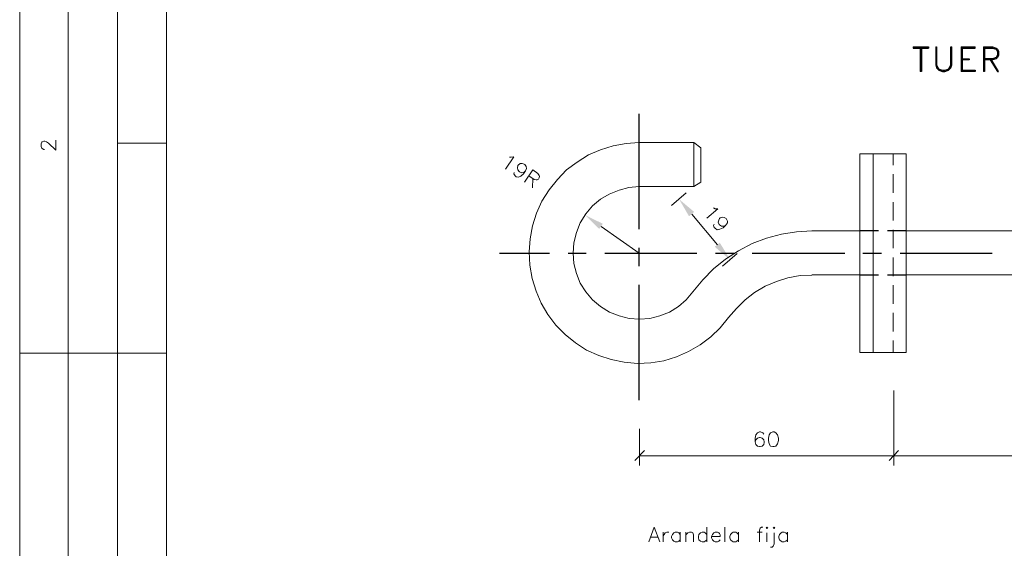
# Model space of a CAD drawing. Header units: millimetres. Extents: x 8 to 202, y 3 to 294.
# Tile 5 of 11: x 8 to 113, y 93 to 150. Entities that reach past the tile are written whole.
import ezdxf

# ---------------------------------------------------------------- set-up
doc = ezdxf.new("R2010")
doc.units = ezdxf.units.MM
doc.layers.add('DGE_CONTORNOS', color=7, linetype='Continuous', lineweight=0)
doc.layers.add('DGE_RELLENO', color=7, linetype='Continuous', lineweight=0)

msp = doc.modelspace()

# ---------------------------------------------------------------- hatches: boundary and pattern name
at = {"layer": 'DGE_RELLENO', "true_color": 0x000000}
for points in [[(80.0947, 129.2297), (79.5443, 128.764), (78.486, 130.5844)], [(70.3157, 127.9597), (69.9347, 127.4094), (68.4107, 128.891)], [(82.8463, 125.9277), (82.296, 125.5044), (83.947, 124.1074)]]:
    msp.add_hatch(color=7, dxfattribs=at).paths.add_polyline_path(points, flags=0)

# ---------------------------------------------------------------- linework, layer by layer
at = {"layer": 'DGE_CONTORNOS', "lineweight": 13}
for points in [[(7.874, 293.9063), (7.874, 3.2456)], [(10.541, 135.9184), (10.4563, 135.9184), (10.287, 136.003), (10.2447, 136.0454), (10.16, 136.2147), (10.16, 136.511), (10.2447, 136.6804), (10.287, 136.7227), (10.4563, 136.8074), (10.5833, 136.8074), (10.7527, 136.7227), (10.9643, 136.5957), (11.7263, 135.8337), (11.7263, 136.892)], [(74.2103, 136.638), (72.8133, 136.5534), (71.4163, 136.2994), (70.0617, 135.876), (68.7917, 135.3257), (67.564, 134.5637), (66.421, 133.717), (65.4473, 132.701), (64.5583, 131.6004), (63.7963, 130.3727), (63.2037, 129.1027), (62.7803, 127.748), (62.5263, 126.351), (62.4417, 124.954), (62.484, 123.5147), (62.738, 122.1177), (63.1613, 120.763), (63.7117, 119.4507), (64.4313, 118.2654), (65.278, 117.1224), (66.294, 116.1063), (67.3947, 115.2173), (68.58, 114.4554), (69.8923, 113.8627), (71.2047, 113.4394), (72.6017, 113.143), (74.041, 113.016), (75.438, 113.1007), (76.835, 113.3124), (78.1897, 113.7357), (79.502, 114.286), (80.7297, 115.0057), (81.8727, 115.8524), (82.8887, 116.826), (83.7777, 117.9267)], [(74.2103, 136.638), (80.0523, 136.638)], [(74.2103, 131.939), (80.0523, 131.939), (80.0523, 136.638)], [(80.8143, 132.4047), (80.8143, 136.0877), (80.0523, 136.638)], [(97.8323, 135.4527), (97.8323, 114.2014), (102.7853, 114.2014)], [(97.8323, 135.4527), (102.7853, 135.4527)], [(99.2717, 135.4527), (99.2717, 114.2014)], [(102.7853, 135.4527), (102.7853, 114.2014)], [(74.2103, 131.939), (73.1097, 131.8544), (72.0513, 131.558), (70.993, 131.1347), (70.0617, 130.5844), (69.215, 129.8647), (68.4953, 129.018), (67.9027, 128.0444), (67.4793, 127.0284), (67.2253, 125.9277), (67.1407, 124.827), (67.2253, 123.7264), (67.4793, 122.6257), (67.9027, 121.6097), (68.4953, 120.6784), (69.215, 119.8317), (70.0617, 119.112), (71.0353, 118.5194), (72.0513, 118.096), (73.152, 117.842), (74.2527, 117.7574), (75.3533, 117.842), (76.4117, 118.096), (77.47, 118.5194), (78.4013, 119.112), (79.248, 119.8317), (79.9677, 120.6784)], [(80.0523, 131.939), (80.8143, 132.4047)], [(97.8323, 127.1977), (92.71, 127.1977), (91.059, 127.113), (89.4503, 126.859), (87.8417, 126.4357), (86.3177, 125.843), (84.836, 125.081), (83.439, 124.192), (82.169, 123.1337), (81.026, 121.9484), (79.9677, 120.6784)], [(135.382, 127.1977), (102.7853, 127.1977)], [(92.71, 122.4564), (91.44, 122.414), (90.1277, 122.16), (88.9, 121.779), (87.7147, 121.271), (86.5717, 120.5937), (85.5557, 119.8317), (84.6243, 118.9004), (83.7777, 117.9267)], [(97.8323, 122.4987), (92.71, 122.4987)], [(102.7853, 122.4987), (135.382, 122.4987)], [(75.2263, 93.9237), (75.819, 95.49), (76.4117, 93.9237)], [(76.7927, 94.982), (76.7927, 93.9237)], [(76.7927, 94.5164), (76.8773, 94.728), (77.0043, 94.8974), (77.1737, 94.982), (77.3853, 94.982)], [(78.613, 94.728), (78.4437, 94.8974), (78.3167, 94.982), (78.0627, 94.982), (77.9357, 94.8974), (77.7663, 94.728), (77.6817, 94.5164), (77.6817, 94.347), (77.7663, 94.1354), (77.9357, 94.0083), (78.0627, 93.9237), (78.3167, 93.9237), (78.4437, 94.0083), (78.613, 94.1354)], [(78.613, 94.982), (78.613, 93.9237)], [(79.2057, 94.982), (79.2057, 93.9237)], [(79.2057, 94.6857), (79.4173, 94.8974), (79.5867, 94.982), (79.7983, 94.982), (79.9677, 94.8974), (80.01, 94.6857), (80.01, 93.9237)], [(81.4493, 94.728), (81.28, 94.8974), (81.153, 94.982), (80.9413, 94.982), (80.772, 94.8974), (80.6027, 94.728), (80.5603, 94.5164), (80.5603, 94.347), (80.6027, 94.1354), (80.772, 94.0083), (80.9413, 93.9237), (81.153, 93.9237), (81.28, 94.0083), (81.4493, 94.1354)], [(81.4493, 95.49), (81.4493, 93.9237)], [(81.9573, 94.5164), (82.8887, 94.5164), (82.8887, 94.6857), (82.804, 94.8127), (82.7193, 94.8974), (82.5923, 94.982), (82.3383, 94.982), (82.2113, 94.8974), (82.042, 94.728), (81.9573, 94.5164), (81.9573, 94.347), (82.042, 94.1354), (82.2113, 94.0083), (82.3383, 93.9237), (82.5923, 93.9237), (82.7193, 94.0083), (82.8887, 94.1354)], [(83.3967, 95.49), (83.3967, 93.9237)], [(84.836, 94.728), (84.6667, 94.8974), (84.5397, 94.982), (84.2857, 94.982), (84.1587, 94.8974), (83.9893, 94.728), (83.9047, 94.5164), (83.9047, 94.347), (83.9893, 94.1354), (84.1587, 94.0083), (84.2857, 93.9237), (84.5397, 93.9237), (84.6667, 94.0083), (84.836, 94.1354)], [(84.836, 94.982), (84.836, 93.9237)], [(86.8257, 94.982), (87.376, 94.982)], [(87.4607, 95.49), (87.2913, 95.49), (87.1643, 95.4054), (87.0797, 95.1937), (87.0797, 93.9237)], [(87.7993, 95.4054), (87.884, 95.49), (87.9687, 95.4054), (87.884, 95.363), (87.7993, 95.4054)], [(87.884, 94.8974), (87.884, 93.9237)], [(88.646, 94.8974), (88.646, 93.712), (88.5613, 93.458), (88.4343, 93.3734), (88.265, 93.3734)], [(88.5613, 95.4054), (88.646, 95.49), (88.7307, 95.4054), (88.646, 95.363), (88.5613, 95.4054)], [(90.0853, 94.728), (89.916, 94.8974), (89.7467, 94.982), (89.535, 94.982), (89.408, 94.8974), (89.2387, 94.728), (89.154, 94.5164), (89.154, 94.347), (89.2387, 94.1354), (89.408, 94.0083), (89.535, 93.9237), (89.7467, 93.9237), (89.916, 94.0083), (90.0853, 94.1354)], [(90.0853, 94.982), (90.0853, 93.9237)], [(75.438, 94.4317), (76.2, 94.4317)]]:
    msp.add_lwpolyline(points, dxfattribs=at)
at = {"layer": 'DGE_CONTORNOS', "lineweight": 5}
for points in [[(13.081, 293.9063), (13.081, 24.2006)], [(18.3303, 293.9063), (18.3303, 22.6343)], [(23.5797, 293.9063), (23.5797, 22.6343)], [(23.5797, 136.5957), (18.3303, 136.5957)], [(60.325, 135.0717), (60.4943, 135.0717), (60.7907, 135.114), (59.9017, 133.8017)], [(101.3883, 135.4527), (101.3883, 134.225)], [(62.0183, 133.6324), (61.849, 133.463), (61.6373, 133.4207), (61.3833, 133.5054), (61.341, 133.5477), (61.214, 133.717), (61.1717, 133.9287), (61.214, 134.1827), (61.2563, 134.225), (61.468, 134.3944), (61.6797, 134.3944), (61.8913, 134.352), (61.976, 134.3097), (62.103, 134.098), (62.1453, 133.8864), (62.0183, 133.6324), (61.8067, 133.2937), (61.5527, 133.0397), (61.2987, 132.955), (61.0447, 132.9974), (60.9177, 133.082), (60.7907, 133.2937), (60.833, 133.463)], [(61.9337, 132.4047), (62.8227, 133.717), (63.373, 133.336), (63.5, 133.1244), (63.5423, 133.0397), (63.5, 132.8704), (63.4153, 132.7434), (63.2883, 132.6587), (63.1613, 132.6587), (62.9497, 132.701), (62.3993, 133.082)], [(101.3883, 133.2514), (101.3883, 131.2617)], [(62.8227, 132.7857), (62.7803, 131.812)], [(79.248, 131.2617), (77.6817, 129.907)], [(101.3883, 130.288), (101.3883, 128.2984)], [(79.8407, 128.9757), (82.5923, 125.716)], [(82.169, 129.653), (82.3383, 129.5684), (82.6347, 129.5684), (81.4493, 128.5524)], [(83.439, 127.7904), (83.2273, 127.7057), (83.0157, 127.7057), (82.804, 127.8327), (82.7617, 127.875), (82.677, 128.129), (82.7193, 128.3407), (82.804, 128.51), (82.8887, 128.5947), (83.1003, 128.6794), (83.312, 128.637), (83.5237, 128.51), (83.566, 128.4677), (83.6507, 128.256), (83.6507, 128.0444), (83.439, 127.7904), (83.185, 127.5364), (82.8463, 127.367), (82.55, 127.3247), (82.3807, 127.4517), (82.2537, 127.5787), (82.169, 127.7904), (82.2537, 127.9174)], [(74.2103, 124.827), (70.1463, 127.6634)], [(101.3883, 127.3247), (101.3883, 125.335)], [(84.709, 124.7847), (83.1427, 123.43)], [(101.3883, 124.3614), (101.3883, 122.3717)], [(101.3883, 121.398), (101.3883, 119.4084)], [(101.3883, 118.4347), (101.3883, 116.445)], [(101.3883, 115.4714), (101.3883, 114.2014)], [(7.874, 114.1167), (23.5797, 114.1167)], [(101.473, 110.1374), (101.473, 102.094)], [(74.2527, 106.031), (74.2527, 102.094)], [(87.5453, 105.4384), (87.4607, 105.6077), (87.2067, 105.6923), (87.0797, 105.6923), (86.868, 105.6077), (86.6987, 105.396), (86.614, 105.015), (86.614, 104.634), (86.6987, 104.3377), (86.868, 104.1684), (87.0797, 104.126), (87.1643, 104.126), (87.376, 104.1684), (87.5453, 104.3377), (87.5877, 104.5493), (87.5877, 104.634), (87.5453, 104.8457), (87.376, 105.015), (87.1643, 105.0997), (87.0797, 105.0997), (86.868, 105.015), (86.6987, 104.8457), (86.614, 104.634)], [(88.519, 105.6923), (88.265, 105.6077), (88.138, 105.396), (88.0533, 105.015), (88.0533, 104.761), (88.138, 104.4224), (88.265, 104.1684), (88.519, 104.126), (88.646, 104.126), (88.8577, 104.1684), (89.027, 104.4224), (89.1117, 104.761), (89.1117, 105.015), (89.027, 105.396), (88.8577, 105.6077), (88.646, 105.6923), (88.519, 105.6923)], [(101.473, 106.031), (101.473, 102.094)], [(74.7607, 103.7027), (73.7447, 102.6444)], [(101.981, 103.7027), (100.965, 102.6444)], [(100.965, 102.6444), (101.981, 103.7027)], [(101.473, 103.1524), (74.2527, 103.1524)], [(168.6137, 103.1524), (101.473, 103.1524)]]:
    msp.add_lwpolyline(points, dxfattribs=at)
at = {"layer": 'DGE_CONTORNOS', "lineweight": 25}
for points in [[(103.5473, 146.8827), (105.1983, 146.8827), (105.1983, 146.7557)], [(103.5473, 146.8827), (103.5473, 146.7557), (105.1983, 146.7557)], [(104.3093, 146.7557), (104.3093, 144.258)], [(104.4363, 146.7557), (104.4363, 144.258), (104.3093, 144.258)], [(105.9603, 146.8827), (105.9603, 144.9777), (106.045, 144.639), (106.299, 144.385), (106.68, 144.258), (106.934, 144.258), (107.315, 144.385), (107.569, 144.639), (107.696, 144.9777), (107.696, 146.8827)], [(105.9603, 146.8827), (106.045, 146.8827), (106.045, 144.9777), (106.172, 144.639), (106.299, 144.512), (106.68, 144.385), (106.934, 144.385), (107.315, 144.512), (107.442, 144.639), (107.569, 144.9777), (107.569, 146.8827), (107.696, 146.8827)], [(108.6697, 146.8827), (108.6697, 144.258)], [(108.6697, 146.8827), (110.1937, 146.8827)], [(108.7967, 146.7557), (110.1937, 146.7557), (110.1937, 146.8827)], [(108.7967, 146.7557), (108.7967, 144.385)], [(111.0827, 146.8827), (111.0827, 144.258)], [(111.0827, 146.8827), (112.0563, 146.8827), (112.4373, 146.7557), (112.5643, 146.6287), (112.6913, 146.3747), (112.6913, 145.9937), (112.5643, 145.7397), (112.4373, 145.6127), (112.0563, 145.4857), (111.1673, 145.4857)], [(111.1673, 146.7557), (111.1673, 144.258), (111.0827, 144.258)], [(111.1673, 146.7557), (112.0563, 146.7557), (112.4373, 146.6287), (112.5643, 146.3747), (112.5643, 145.9937), (112.4373, 145.7397), (112.0563, 145.6127), (111.1673, 145.6127)], [(108.7967, 145.6127), (109.5587, 145.6127), (109.5587, 145.4857), (108.7967, 145.4857)], [(111.8023, 145.4857), (112.5643, 144.258), (112.6913, 144.258), (111.9293, 145.4857)], [(108.7967, 144.385), (110.1937, 144.385), (110.1937, 144.258), (108.6697, 144.258)]]:
    msp.add_lwpolyline(points, dxfattribs=at)
at = {"layer": 'DGE_CONTORNOS', "lineweight": 30}
for points in [[(74.2103, 127.367), (74.2103, 139.7284)], [(99.822, 127.1977), (97.8323, 127.1977)], [(102.7853, 127.1977), (100.7957, 127.1977)], [(59.2667, 124.827), (64.6007, 124.827)], [(66.5903, 124.827), (68.5377, 124.827)], [(70.5273, 124.827), (80.391, 124.827)], [(74.2103, 123.43), (74.2103, 125.3774)], [(82.3807, 124.827), (84.3703, 124.827)], [(86.3177, 124.827), (96.2237, 124.827)], [(98.171, 124.827), (100.1607, 124.827)], [(102.1503, 124.827), (112.014, 124.827)], [(97.8323, 122.4987), (99.822, 122.4987)], [(100.7957, 122.4987), (102.7853, 122.4987)], [(74.2103, 109.079), (74.2103, 121.4404)]]:
    msp.add_lwpolyline(points, dxfattribs=at)

doc.saveas('drawing.dxf')
